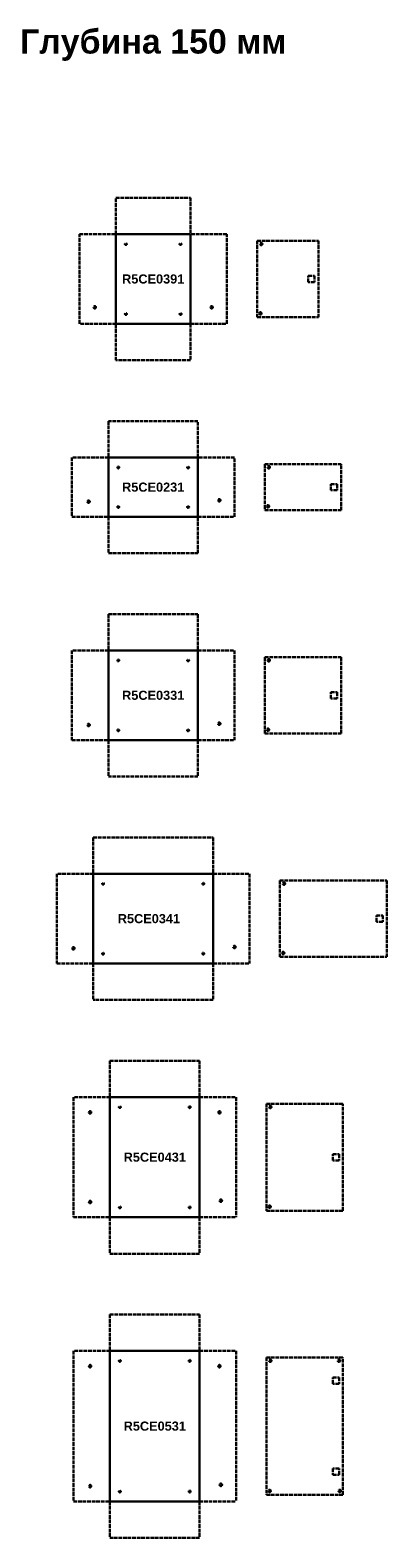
# Model space of a CAD drawing. Header units: millimetres. Extents: x 2560 to 26841, y -1711 to 16734.
# Tile 4 of 10: x 2560 to 3735, y 10579 to 15540. Entities that reach past the tile are written whole.
import ezdxf

# ---------------------------------------------------------------- set-up
doc = ezdxf.new("R2010")
doc.units = ezdxf.units.MM
doc.linetypes.add('ACAD_ISO02W100', pattern=[15, 12, -3])
doc.styles.get("Standard").update_dxf_attribs({"font": 'arial.ttf'})

# ---------------------------------------------------------------- blocks, each defined once
blk = doc.blocks.new('A$C11C00261')
at = {"linetype": 'ACAD_ISO02W100', "lineweight": 30}
for p, q in [((0, 20.4), (20.4, 20.4)), ((0, 0), (0, 20.4)), ((20.4, 0), (0, 0)), ((20.4, 20.4), (20.4, 0))]:
    blk.add_line(p, q, dxfattribs=at)

msp = doc.modelspace()

# ---------------------------------------------------------------- linework, layer by layer
at = {"linetype": 'ACAD_ISO02W100', "lineweight": 30}
for p, q in [((2842.5, 14868.9), (2842.5, 14988.9)), ((2842.5, 14988.9), (3087.5, 14988.9)), ((3087.5, 14988.9), (3087.5, 14868.9)), ((2722.5, 14573.9), (2722.5, 14868.9)), ((2722.5, 14868.9), (2842.5, 14868.9)), ((3207.5, 14868.9), (3087.5, 14868.9)), ((3207.5, 14573.9), (3207.5, 14868.9)), ((3307.5, 14595.4), (3307.5, 14847.4)), ((3307.5, 14847.4), (3509.5, 14847.4)), ((3509.5, 14847.4), (3509.5, 14595.4)), ((3307.5, 14595.4), (3509.5, 14595.4)), ((2842.5, 14573.9), (2722.5, 14573.9)), ((2842.5, 14453.9), (2842.5, 14573.9)), ((3087.5, 14573.9), (3207.5, 14573.9)), ((3087.5, 14573.9), (3087.5, 14453.9)), ((3087.5, 14453.9), (2842.5, 14453.9)), ((3112.5, 14253.9), (2817.5, 14253.9)), ((2817.5, 14253.9), (2817.5, 14133.9)), ((3112.5, 14133.9), (3112.5, 14253.9)), ((2817.5, 14133.9), (2697.5, 14133.9)), ((2697.5, 14133.9), (2697.5, 13938.9)), ((3232.5, 14133.9), (3112.5, 14133.9)), ((3232.5, 13938.9), (3232.5, 14133.9)), ((3584.5, 14112.4), (3332.5, 14112.4)), ((3332.5, 14112.4), (3332.5, 13960.4)), ((3584.5, 13960.4), (3584.5, 14112.4)), ((3332.5, 13960.4), (3584.5, 13960.4)), ((2697.5, 13938.9), (2817.5, 13938.9)), ((2817.5, 13938.9), (2817.5, 13818.9)), ((3112.5, 13818.9), (3112.5, 13938.9)), ((3112.5, 13938.9), (3232.5, 13938.9)), ((2817.5, 13818.9), (3112.5, 13818.9)), ((2817.5, 13618.9), (2817.5, 13498.9)), ((2817.5, 13618.9), (3112.5, 13618.9)), ((3112.5, 13618.9), (3112.5, 13498.9)), ((2817.5, 13498.9), (2697.5, 13498.9)), ((2697.5, 13498.9), (2697.5, 13203.9)), ((3112.5, 13498.9), (3232.5, 13498.9)), ((3232.5, 13498.9), (3232.5, 13203.9)), ((3584.5, 13477.4), (3332.5, 13477.4)), ((3332.5, 13477.4), (3332.5, 13225.4)), ((3584.5, 13225.4), (3584.5, 13477.4)), ((2697.5, 13203.9), (2817.5, 13203.9)), ((2817.5, 13203.9), (2817.5, 13083.9)), ((3112.5, 13203.9), (3232.5, 13203.9)), ((3112.5, 13203.9), (3112.5, 13083.9)), ((3332.5, 13225.4), (3584.5, 13225.4)), ((3112.5, 13083.9), (2817.5, 13083.9)), ((2767.5, 12883.9), (2767.5, 12763.9)), ((2767.5, 12883.9), (3162.5, 12883.9)), ((3162.5, 12883.9), (3162.5, 12763.9)), ((2767.5, 12763.9), (2647.5, 12763.9)), ((2647.5, 12763.9), (2647.5, 12468.9)), ((3162.5, 12763.9), (3282.5, 12763.9)), ((3282.5, 12763.9), (3282.5, 12468.9)), ((3382.5, 12742.4), (3382.5, 12490.4)), ((3382.5, 12742.4), (3734.5, 12742.4)), ((3734.5, 12490.4), (3734.5, 12742.4)), ((2647.5, 12468.9), (2767.5, 12468.9)), ((2767.5, 12468.9), (2767.5, 12348.9)), ((3162.5, 12468.9), (3282.5, 12468.9)), ((3162.5, 12468.9), (3162.5, 12348.9)), ((3382.5, 12490.4), (3734.5, 12490.4)), ((3162.5, 12348.9), (2767.5, 12348.9)), ((2822.7, 12148.9), (2822.7, 12028.9)), ((2822.7, 12148.9), (3117.7, 12148.9)), ((3117.7, 12148.9), (3117.7, 12028.9)), ((2822.7, 12028.9), (2702.7, 12028.9)), ((2702.7, 12028.9), (2702.7, 11633.9)), ((3117.7, 12028.9), (3237.7, 12028.9)), ((3237.7, 12028.9), (3237.7, 11633.9)), ((3589.7, 12007.4), (3337.7, 12007.4)), ((3337.7, 12007.4), (3337.7, 11655.4)), ((3589.7, 11655.4), (3589.7, 12007.4)), ((2702.7, 11633.9), (2822.7, 11633.9)), ((2822.7, 11633.9), (2822.7, 11513.9)), ((3117.7, 11633.9), (3237.7, 11633.9)), ((3117.7, 11633.9), (3117.7, 11513.9)), ((3337.7, 11655.4), (3589.7, 11655.4)), ((3117.7, 11513.9), (2822.7, 11513.9)), ((2822.7, 11313.9), (2822.7, 11193.9)), ((2822.7, 11313.9), (3117.7, 11313.9)), ((3117.7, 11313.9), (3117.7, 11193.9)), ((2822.7, 11193.9), (2702.7, 11193.9)), ((2702.7, 11193.9), (2702.7, 10698.9)), ((3117.7, 11193.9), (3237.7, 11193.9)), ((3237.7, 11193.9), (3237.7, 10698.9)), ((3589.7, 11172.4), (3337.7, 11172.4)), ((3337.7, 11172.4), (3337.7, 10720.4)), ((3589.7, 10720.4), (3589.7, 11172.4)), ((3337.7, 10720.4), (3589.7, 10720.4)), ((2702.7, 10698.9), (2822.7, 10698.9)), ((2822.7, 10698.9), (2822.7, 10578.9)), ((3117.7, 10698.9), (3237.7, 10698.9)), ((3117.7, 10698.9), (3117.7, 10578.9)), ((3117.7, 10578.9), (2822.7, 10578.9))]:
    msp.add_line(p, q, dxfattribs=at)
at = {"lineweight": 30}
for p, q in [((2842.5, 14573.9), (2842.5, 14868.9)), ((2842.5, 14868.9), (3087.5, 14868.9)), ((3087.5, 14868.9), (3087.5, 14573.9)), ((2842.5, 14573.9), (3087.5, 14573.9)), ((2817.5, 14133.9), (3112.5, 14133.9)), ((2817.5, 14133.9), (2817.5, 13938.9)), ((3112.5, 13938.9), (3112.5, 14133.9)), ((2817.5, 13938.9), (3112.5, 13938.9)), ((2817.5, 13498.9), (3112.5, 13498.9)), ((2817.5, 13203.9), (2817.5, 13498.9)), ((3112.5, 13498.9), (3112.5, 13203.9)), ((3112.5, 13203.9), (2817.5, 13203.9)), ((2767.5, 12468.9), (2767.5, 12763.9)), ((2767.5, 12763.9), (3162.5, 12763.9)), ((3162.5, 12763.9), (3162.5, 12468.9)), ((2767.5, 12468.9), (3162.5, 12468.9)), ((2822.7, 12028.9), (3117.7, 12028.9)), ((2822.7, 12028.9), (2822.7, 11633.9)), ((3117.7, 12028.9), (3117.7, 11633.9)), ((3117.7, 11633.9), (2822.7, 11633.9)), ((2822.7, 11193.9), (3117.7, 11193.9)), ((2822.7, 11193.9), (2822.7, 10698.9)), ((3117.7, 11193.9), (3117.7, 10698.9)), ((3117.7, 10698.9), (2822.7, 10698.9))]:
    msp.add_line(p, q, dxfattribs=at)
at = {"linetype": 'ACAD_ISO02W100', "lineweight": 30}
for centre, radius in [((2875, 14836.4), 3), ((3055, 14836.4), 3), ((3320.5, 14836.9), 4), ((2772.5, 14628.4), 4), ((2875, 14606.4), 3), ((3055, 14606.4), 3), ((3157.5, 14628.4), 4), ((3318, 14608.4), 4), ((2850, 14101.4), 3), ((3080, 14101.4), 3), ((3345.5, 14101.9), 4), ((2752, 13988.9), 4), ((3182.5, 13993.4), 4), ((2850, 13971.4), 3), ((3080, 13971.4), 3), ((3343, 13973.4), 4), ((2850, 13466.4), 3), ((3080, 13466.4), 3), ((3345.5, 13466.9), 4), ((2752, 13253.9), 4), ((3182.5, 13258.4), 4), ((2850, 13236.4), 3), ((3080, 13236.4), 3), ((3343, 13238.4), 4), ((2800, 12731.4), 3), ((3130, 12731.4), 3), ((3395.5, 12731.9), 4), ((2702, 12518.9), 4), ((2800, 12501.4), 3), ((3130, 12501.4), 3), ((3232.5, 12523.4), 4), ((3393, 12503.4), 4), ((2757.2, 11978.9), 4), ((2855.2, 11996.4), 3), ((3085.2, 11996.4), 3), ((3183.2, 11978.9), 4), ((3350.7, 11996.9), 4), ((2757.2, 11683.9), 4), ((2855.2, 11666.4), 3), ((3085.2, 11666.4), 3), ((3187.7, 11688.4), 4), ((3348.2, 11668.4), 4), ((2855.2, 11161.4), 3), ((3085.2, 11161.4), 3), ((3350.7, 11161.9), 4), ((3576.7, 11161.9), 4), ((2757.2, 11143.9), 4), ((3183.2, 11143.9), 4), ((2757.2, 10748.9), 4), ((2855.2, 10731.4), 3), ((3085.2, 10731.4), 3), ((3187.7, 10753.4), 4), ((3348.2, 10733.4), 4), ((3579.2, 10733.4), 4)]:
    msp.add_circle(centre, radius, dxfattribs=at)

# ---------------------------------------------------------------- block references
for p in [(3475.3, 14711.2), (3550.3, 14026.2), (3550.3, 13341.2), (3700.3, 12606.2), (3556.5, 11821.2), (3556.5, 11086.2)]:
    msp.add_blockref('A$C11C00261', p, dxfattribs=at)
at = {"linetype": 'ACAD_ISO02W100', "lineweight": 30, "xscale": -1, "rotation": 180}
msp.add_blockref('A$C11C00261', (3556.5, 10806.6), dxfattribs=at)

# ---------------------------------------------------------------- texts
at = {"insert": (2965, 15491.4), "char_height": 80, "attachment_point": 5}
msp.add_mtext_dynamic_manual_height_columns('{\\fArial|b1|i0|c204|p34;Глубина 150 мм}', width=882.475, gutter_width=12.5, heights=[0], dxfattribs=at)
at = {"linetype": 'ACAD_ISO02W100', "char_height": 30, "attachment_point": 5}
for s, insert in [('{\\f@Arial Unicode MS|b1|i0|c204|p34;R5\\f@Arial Unicode MS|b1|i0|c0|p34;CE\\f@Arial Unicode MS|b1|i0|c204|p34;0391}', (2965, 14721.4)), ('{\\f@Arial Unicode MS|b1|i0|c204|p34;R5\\f@Arial Unicode MS|b1|i0|c0|p34;CE\\f@Arial Unicode MS|b1|i0|c204|p34;0231}', (2965, 14036.4)), ('{\\f@Arial Unicode MS|b1|i0|c204|p34;R5\\f@Arial Unicode MS|b1|i0|c0|p34;CE\\f@Arial Unicode MS|b1|i0|c204|p34;0331}', (2965, 13351.4)), ('{\\f@Arial Unicode MS|b1|i0|c204|p34;R5\\f@Arial Unicode MS|b1|i0|c0|p34;CE\\f@Arial Unicode MS|b1|i0|c204|p34;0341}', (2950.9, 12616.4)), ('{\\f@Arial Unicode MS|b1|i0|c204|p34;R5\\f@Arial Unicode MS|b1|i0|c0|p34;CE\\f@Arial Unicode MS|b1|i0|c204|p34;0431}', (2970.2, 11831.4)), ('{\\f@Arial Unicode MS|b1|i0|c204|p34;R5\\f@Arial Unicode MS|b1|i0|c0|p34;CE\\f@Arial Unicode MS|b1|i0|c204|p34;0531}', (2970.2, 10946.4))]:
    msp.add_mtext_dynamic_manual_height_columns(s, width=205.915, gutter_width=12.5, heights=[0], dxfattribs=dict(at, insert=insert))

doc.saveas('drawing.dxf')
